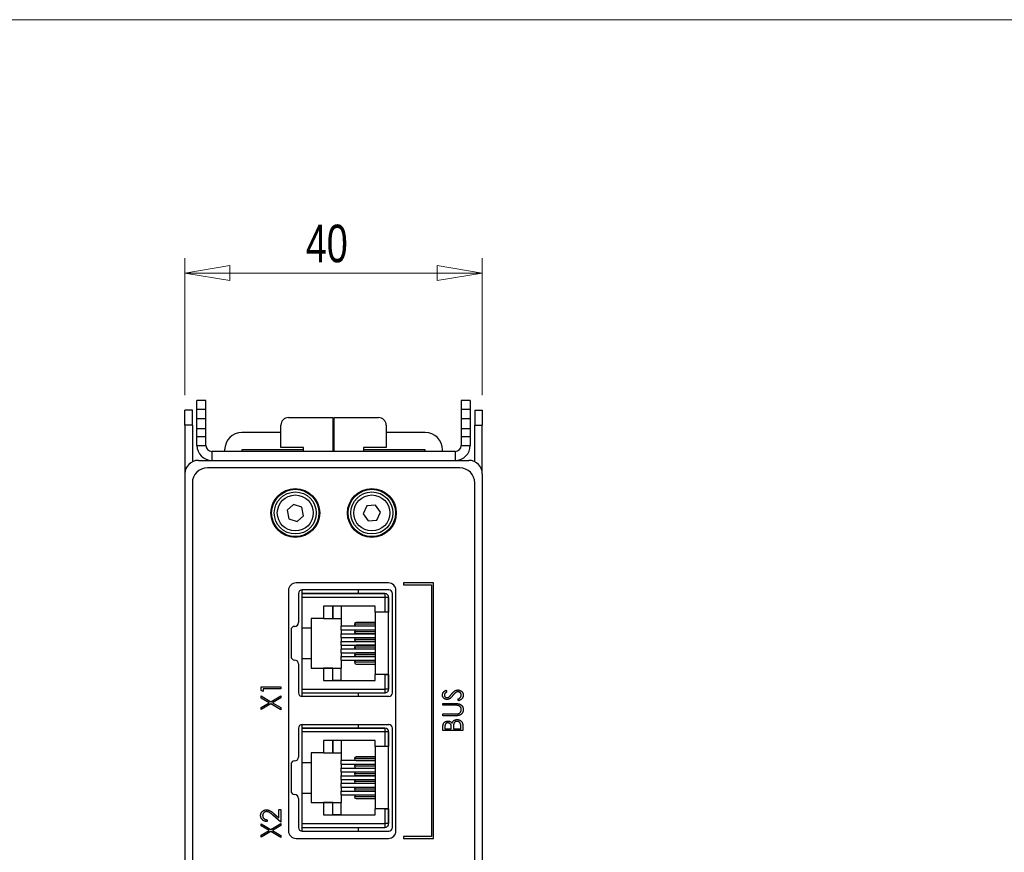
# Model space of a CAD drawing. Header units: millimetres. Extents: x 0 to 420, y 0 to 297.
# Tile 25 of 57: x 66 to 131, y 235 to 290. Entities that reach past the tile are written whole.
import ezdxf

# ---------------------------------------------------------------- set-up
doc = ezdxf.new("R2010")
doc.units = ezdxf.units.MM
doc.styles.add('SLDTEXTSTYLE1', font='TXT', dxfattribs={"width": 0.75})
doc.dimstyles.new('SLDDIMSTYLE0', dxfattribs={"dimtxt": 2.5, "dimasz": 3, "dimexe": 0, "dimexo": 0.0625, "dimtad": 1, "dimdec": 0, "dimlfac": 2, "dimrnd": 1e-09, "dimzin": 12, "dimdsep": 46, "dimtxsty": 'SLDTEXTSTYLE1', "dimblk1": 'CLOSED', "dimblk2": 'CLOSED', "dimsah": 1, "dimcen": 0.09, "dimadec": 0, "dimazin": 3, "dimtfac": 1, "dimtofl": 0, "dimtmove": 0, "dimatfit": 3, "dimldrblk": 'CLOSED', "dimfxl": 1, "dimfrac": 2, "dimtolj": 1, "dimtzin": 12, "dimarcsym": 0})

# ---------------------------------------------------------------- blocks, each defined once
blk = doc.blocks.new('_Closed')
at = {"color": 0, "linetype": 'ByBlock', "lineweight": -2}
for p, q in [((-1, 0.166667), (0, 0)), ((-1, 0.166667), (-1, -0.166667)), ((0, 0), (-1, -0.166667)), ((0, 0), (-1, 0))]:
    blk.add_line(p, q, dxfattribs=at)
blk = doc.blocks.new('_D_1')
at = {"color": 7, "linetype": 'Continuous', "lineweight": 0}
for p, q in [((76.532, 265.03), (76.532, 274.14)), ((96.328, 265.03), (96.329, 274.139)), ((96.329, 273.139), (76.532, 273.14))]:
    blk.add_line(p, q, dxfattribs=at)
at = {"color": 7, "linetype": 'Continuous', "lineweight": 18, "xscale": 3, "yscale": 3}
for p, rotation in [((76.532, 273.14, 0.909), 179.9977702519), ((96.329, 273.139, 0.909), 359.9977702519)]:
    blk.add_blockref('_Closed', p, dxfattribs=dict(at, rotation=rotation))
at = {"color": 7, "linetype": 'Continuous', "lineweight": 18, "insert": (84.582, 276.362), "char_height": 2.5, "attachment_point": 1, "rotation": 359.99777, "style": 'SLDTEXTSTYLE1'}
blk.add_mtext('40', dxfattribs=at)

msp = doc.modelspace()

# ---------------------------------------------------------------- linework, layer by layer
at = {"color": 7, "linetype": 'Continuous', "lineweight": 18}
msp.add_line((413, 290), (7, 290), dxfattribs=at)
at = {"color": 7, "linetype": 'Continuous', "lineweight": 25}
for p, q in [((77.93, 264.661), (77.33, 264.661)), ((77.33, 264.083), (77.33, 264.661)), ((77.93, 264.083), (77.93, 264.661)), ((95.53, 264.661), (94.93, 264.661)), ((94.93, 264.661), (94.93, 264.083)), ((95.53, 264.661), (95.53, 264.083)), ((77.032, 264.03), (76.532, 264.03)), ((76.532, 263.03), (76.532, 264.03)), ((77.032, 263.03), (77.032, 264.03)), ((77.33, 264.083), (77.93, 264.083)), ((77.33, 263.458), (77.33, 264.083)), ((77.93, 263.458), (77.93, 264.083)), ((83.43, 263.53), (86.382, 263.53)), ((86.382, 263.53), (86.382, 261.28)), ((86.478, 261.28), (86.478, 263.53)), ((86.478, 263.53), (89.43, 263.53)), ((94.93, 264.083), (95.53, 264.083)), ((94.93, 264.083), (94.93, 263.458)), ((95.53, 264.083), (95.53, 263.458)), ((95.828, 264.03), (96.328, 264.03)), ((95.828, 264.03), (95.828, 263.03)), ((96.328, 264.03), (96.328, 263.03)), ((77.032, 263.03), (76.532, 263.03)), ((76.532, 263.03), (76.532, 259.839)), ((77.032, 263.03), (77.032, 260.587)), ((77.33, 263.458), (77.93, 263.458)), ((77.33, 262.793), (77.33, 263.458)), ((77.93, 262.793), (77.93, 263.458)), ((82.93, 261.53), (82.93, 263.03)), ((89.93, 263.03), (89.93, 261.53)), ((94.93, 263.458), (95.53, 263.458)), ((94.93, 263.458), (94.93, 262.793)), ((95.53, 263.458), (95.53, 262.793)), ((95.828, 263.03), (96.328, 263.03)), ((95.828, 260.587), (95.828, 263.03)), ((96.328, 259.839), (96.328, 263.03)), ((77.33, 262.793), (77.93, 262.793)), ((77.33, 262.28), (77.33, 262.793)), ((77.33, 262.28), (77.93, 262.28)), ((77.33, 261.68), (77.33, 262.28)), ((77.93, 262.28), (77.93, 262.793)), ((77.93, 261.68), (77.93, 262.28)), ((82.93, 262.53), (80.33, 262.53)), ((86.478, 262.53), (86.382, 262.53)), ((86.478, 262.473), (86.382, 262.474)), ((92.53, 262.53), (89.93, 262.53)), ((94.93, 262.793), (95.53, 262.793)), ((94.93, 262.793), (94.93, 262.28)), ((94.93, 262.28), (95.53, 262.28)), ((94.93, 262.28), (94.93, 261.68)), ((95.53, 262.793), (95.53, 262.28)), ((95.53, 262.28), (95.53, 261.68)), ((77.33, 261.68), (77.93, 261.68)), ((84.43, 261.53), (82.93, 261.53)), ((84.43, 261.28), (84.43, 261.53)), ((86.382, 262.117), (86.478, 262.113)), ((89.93, 261.53), (88.43, 261.53)), ((88.43, 261.53), (88.43, 261.28)), ((94.93, 261.68), (95.53, 261.68)), ((78.33, 261.28), (78.33, 260.68)), ((94.53, 261.28), (78.33, 261.28)), ((79.18, 261.38), (79.18, 261.28)), ((80.33, 261.38), (80.33, 261.28)), ((84.43, 261.38), (80.33, 261.38)), ((86.478, 261.38), (86.382, 261.38)), ((92.53, 261.38), (88.43, 261.38)), ((92.53, 261.28), (92.53, 261.38)), ((93.68, 261.28), (93.68, 261.38)), ((94.53, 261.28), (94.53, 260.68)), ((77.43, 260.68), (95.43, 260.68)), ((76.53, 259.78), (76.53, 215.08)), ((94.83, 260.18), (78.03, 260.18)), ((96.33, 259.78), (96.33, 215.08)), ((77.03, 259.18), (77.03, 199.98)), ((95.83, 199.98), (95.83, 259.18)), ((83.766, 257.746), (83.334, 257.363)), ((84.314, 257.563), (83.766, 257.746)), ((84.43, 256.998), (84.314, 257.563)), ((88.641, 257.649), (88.404, 257.122)), ((89.215, 257.707), (88.641, 257.649)), ((89.553, 257.238), (89.215, 257.707)), ((83.334, 257.363), (83.45, 256.797)), ((83.998, 256.615), (84.43, 256.998)), ((88.404, 257.122), (88.741, 256.654)), ((89.316, 256.712), (89.553, 257.238)), ((83.45, 256.797), (83.998, 256.615)), ((88.741, 256.654), (89.316, 256.712)), ((90.08, 252.53), (83.93, 252.53)), ((91.08, 252.53), (91.08, 252.405)), ((93.08, 252.53), (91.08, 252.53)), ((91.08, 252.405), (92.955, 252.405)), ((92.955, 252.405), (92.955, 235.655)), ((93.08, 235.53), (93.08, 252.53)), ((83.43, 252.03), (83.43, 236.03)), ((84.097, 251.815), (84.097, 249.888)), ((84.345, 251.815), (84.345, 252.065)), ((84.345, 251.565), (84.345, 251.815)), ((89.845, 251.815), (84.345, 251.815)), ((84.345, 251.815), (84.945, 251.815)), ((84.345, 251.815), (84.945, 251.815)), ((84.345, 251.815), (89.845, 251.815)), ((90.097, 252.065), (84.347, 252.065)), ((84.945, 251.815), (84.945, 251.815)), ((88.097, 251.815), (88.097, 252.065)), ((89.845, 251.815), (89.845, 251.565)), ((89.845, 251.815), (89.845, 251.815)), ((90.347, 245.215), (90.347, 251.815)), ((90.58, 236.03), (90.58, 252.03)), ((89.845, 251.565), (84.345, 251.565)), ((84.345, 249.53), (84.345, 251.565)), ((90.095, 251.565), (89.845, 251.565)), ((89.845, 251.565), (89.845, 250.585)), ((90.095, 251.565), (90.095, 250.585)), ((90.095, 251.565), (90.095, 251.565)), ((90.095, 245.465), (90.095, 251.565)), ((89.195, 250.99), (85.77, 250.99)), ((85.77, 250.99), (85.77, 250.165)), ((85.77, 250.99), (85.77, 250.165)), ((86.38, 250.165), (86.38, 250.99)), ((86.38, 250.99), (86.38, 250.165)), ((86.945, 250.99), (86.945, 250.165)), ((89.195, 250.585), (89.195, 250.99)), ((89.845, 250.585), (89.195, 250.585)), ((89.195, 250.585), (89.195, 246.445)), ((90.095, 250.585), (89.845, 250.585)), ((90.095, 246.445), (90.095, 250.585)), ((85.77, 250.165), (84.945, 250.165)), ((84.945, 250.165), (84.945, 249.53)), ((84.945, 250.165), (84.945, 249.53)), ((85.77, 250.165), (85.77, 250.165)), ((85.77, 250.165), (86.38, 250.165)), ((86.38, 250.165), (86.38, 250.165)), ((86.38, 250.165), (86.945, 250.165)), ((86.945, 250.165), (86.945, 249.653)), ((89.195, 249.785), (87.82, 249.785)), ((89.195, 249.9), (87.925, 249.9)), ((83.597, 249.388), (83.597, 247.643)), ((84.345, 247.5), (84.345, 249.53)), ((84.345, 249.53), (84.945, 249.53)), ((84.945, 249.53), (84.945, 249.53)), ((84.945, 249.53), (84.945, 247.5)), ((89.195, 249.653), (86.945, 249.653)), ((86.945, 249.41), (86.945, 249.653)), ((86.945, 249.41), (89.195, 249.41)), ((86.945, 249.41), (86.945, 249.145)), ((86.945, 248.902), (86.945, 249.145)), ((86.945, 249.145), (89.195, 249.145)), ((89.195, 249.277), (87.82, 249.277)), ((87.925, 249.67), (89.195, 249.67)), ((89.195, 249.392), (87.925, 249.392)), ((87.925, 249.162), (89.195, 249.162)), ((86.945, 248.902), (89.195, 248.902)), ((86.945, 248.902), (86.945, 248.637)), ((86.945, 248.394), (86.945, 248.637)), ((86.945, 248.637), (89.195, 248.637)), ((86.945, 248.394), (89.195, 248.394)), ((86.945, 248.394), (86.945, 248.129)), ((89.195, 248.769), (87.82, 248.769)), ((89.195, 248.884), (87.925, 248.884)), ((87.925, 248.654), (89.195, 248.654)), ((89.195, 248.129), (86.945, 248.129)), ((86.945, 247.886), (86.945, 248.129)), ((86.945, 247.886), (89.195, 247.886)), ((86.945, 247.886), (86.945, 247.621)), ((89.195, 248.261), (87.82, 248.261)), ((89.195, 247.753), (87.82, 247.753)), ((89.195, 248.376), (87.925, 248.376)), ((87.925, 248.146), (89.195, 248.146)), ((89.195, 247.868), (87.925, 247.868)), ((84.097, 247.143), (84.097, 245.215)), ((84.345, 245.465), (84.345, 247.5)), ((84.345, 247.5), (84.945, 247.5)), ((84.945, 247.5), (84.945, 246.865)), ((84.945, 247.5), (84.945, 246.865)), ((86.945, 247.621), (89.195, 247.621)), ((86.945, 247.378), (86.945, 247.621)), ((86.945, 247.378), (89.195, 247.378)), ((86.945, 247.378), (86.945, 246.865)), ((89.195, 247.245), (87.82, 247.245)), ((87.925, 247.638), (89.195, 247.638)), ((89.195, 247.36), (87.925, 247.36)), ((87.925, 247.13), (89.195, 247.13)), ((84.945, 246.865), (85.77, 246.865)), ((84.945, 246.865), (84.945, 246.865)), ((84.945, 246.865), (84.945, 246.865)), ((84.945, 246.865), (86.945, 246.865)), ((85.77, 246.865), (85.77, 246.04)), ((85.77, 246.865), (85.77, 246.04)), ((85.77, 246.865), (85.77, 246.865)), ((86.38, 246.865), (85.77, 246.865)), ((86.38, 246.865), (86.945, 246.865)), ((86.38, 246.865), (86.38, 246.865)), ((86.38, 246.04), (86.38, 246.865)), ((86.38, 246.04), (86.38, 246.865)), ((86.945, 246.04), (86.945, 246.865)), ((89.845, 246.445), (89.195, 246.445)), ((89.195, 246.04), (89.195, 246.445)), ((90.095, 246.445), (89.195, 246.445)), ((89.845, 246.445), (90.095, 246.445)), ((89.845, 246.445), (89.845, 245.465)), ((90.095, 246.445), (90.095, 245.465)), ((85.77, 246.04), (89.195, 246.04)), ((85.77, 246.04), (86.38, 246.04)), ((85.77, 246.04), (85.77, 246.04)), ((86.38, 246.04), (86.38, 246.04)), ((86.945, 246.04), (86.38, 246.04)), ((86.945, 246.04), (89.195, 246.04)), ((81.607, 245.373), (81.607, 245.608)), ((81.607, 245.608), (82.93, 245.608)), ((81.743, 245.302), (81.607, 245.373)), ((82.93, 245.489), (81.743, 245.489)), ((81.743, 245.489), (81.743, 245.302)), ((82.93, 245.608), (82.93, 245.489)), ((84.345, 245.465), (89.845, 245.465)), ((84.345, 245.215), (84.345, 245.465)), ((84.345, 244.965), (84.345, 245.215)), ((84.345, 245.215), (89.845, 245.215)), ((84.345, 245.215), (84.945, 245.215)), ((88.097, 244.965), (88.097, 245.215)), ((90.095, 245.465), (89.845, 245.465)), ((89.845, 245.465), (89.845, 245.215)), ((90.068, 245.354), (90.068, 245.354)), ((90.095, 245.465), (90.095, 245.465)), ((93.897, 245.387), (93.979, 245.287)), ((81.607, 244.865), (81.607, 245.006)), ((81.607, 245.006), (82.254, 244.626)), ((82.135, 244.556), (81.607, 244.865)), ((81.607, 244.247), (82.135, 244.556)), ((82.254, 244.486), (81.607, 244.107)), ((82.254, 244.626), (82.93, 245.023)), ((82.93, 244.09), (82.254, 244.486)), ((82.93, 244.882), (82.374, 244.556)), ((82.374, 244.556), (82.93, 244.23)), ((82.93, 245.023), (82.93, 244.882)), ((90.097, 244.965), (84.347, 244.965)), ((93.707, 244.386), (93.707, 244.505)), ((93.707, 244.505), (94.506, 244.505)), ((94.775, 244.692), (94.708, 244.796)), ((81.607, 244.107), (81.607, 244.247)), ((82.93, 244.23), (82.93, 244.09)), ((94.5, 244.386), (93.707, 244.386)), ((93.707, 243.691), (93.707, 243.81)), ((93.707, 243.81), (94.5, 243.81)), ((94.506, 243.691), (93.707, 243.691)), ((84.097, 242.865), (84.097, 240.938)), ((84.345, 242.865), (84.345, 243.115)), ((84.345, 242.615), (84.345, 242.865)), ((89.845, 242.865), (84.345, 242.865)), ((84.345, 242.865), (84.945, 242.865)), ((84.345, 242.865), (84.945, 242.865)), ((84.345, 242.865), (89.845, 242.865)), ((84.345, 240.58), (84.345, 242.615)), ((89.845, 242.615), (84.345, 242.615)), ((84.347, 243.115), (90.097, 243.115)), ((84.945, 242.865), (84.945, 242.865)), ((88.097, 242.865), (88.097, 243.115)), ((89.845, 242.865), (89.845, 242.615)), ((89.845, 242.865), (89.845, 242.865)), ((89.845, 242.615), (89.845, 241.635)), ((90.095, 242.615), (89.845, 242.615)), ((90.095, 242.615), (90.095, 241.635)), ((90.095, 242.615), (90.095, 242.615)), ((90.095, 236.515), (90.095, 242.615)), ((90.347, 236.265), (90.347, 242.865)), ((93.707, 242.707), (93.707, 242.946)), ((95.03, 242.707), (93.707, 242.707)), ((93.843, 242.969), (93.843, 242.826)), ((93.843, 242.826), (94.267, 242.826)), ((94.267, 242.826), (94.267, 242.897)), ((94.403, 242.896), (94.403, 242.826)), ((94.403, 242.826), (94.894, 242.826)), ((94.894, 242.826), (94.894, 242.979)), ((95.03, 243.042), (95.03, 242.707)), ((89.195, 242.04), (85.77, 242.04)), ((85.77, 242.04), (85.77, 241.215)), ((85.77, 242.04), (85.77, 241.215)), ((86.38, 241.215), (86.38, 242.04)), ((86.38, 242.04), (86.38, 241.215)), ((86.945, 242.04), (86.945, 241.215)), ((89.195, 241.635), (89.195, 242.04)), ((85.77, 241.215), (84.945, 241.215)), ((84.945, 241.215), (84.945, 240.58)), ((85.77, 241.215), (85.77, 241.215)), ((85.77, 241.215), (86.38, 241.215)), ((86.38, 241.215), (86.38, 241.215)), ((86.38, 241.215), (86.945, 241.215)), ((86.945, 241.215), (86.945, 240.703)), ((89.845, 241.635), (89.195, 241.635)), ((89.195, 241.635), (89.195, 237.495)), ((90.095, 241.635), (89.845, 241.635)), ((90.095, 237.495), (90.095, 241.635)), ((84.345, 238.55), (84.345, 240.58)), ((84.345, 240.58), (84.945, 240.58)), ((84.945, 240.58), (84.945, 238.55)), ((89.195, 240.703), (86.945, 240.703)), ((86.945, 240.46), (86.945, 240.703)), ((89.195, 240.835), (87.82, 240.835)), ((89.195, 240.95), (87.925, 240.95)), ((87.925, 240.72), (89.195, 240.72)), ((83.597, 240.438), (83.597, 238.693)), ((86.945, 240.46), (89.195, 240.46)), ((86.945, 240.46), (86.945, 240.195)), ((86.945, 239.952), (86.945, 240.195)), ((86.945, 240.195), (89.195, 240.195)), ((86.945, 239.952), (89.195, 239.952)), ((86.945, 239.952), (86.945, 239.687)), ((89.195, 240.327), (87.82, 240.327)), ((89.195, 240.442), (87.925, 240.442)), ((87.925, 240.212), (89.195, 240.212)), ((89.195, 239.934), (87.925, 239.934)), ((86.945, 239.444), (86.945, 239.687)), ((86.945, 239.687), (89.195, 239.687)), ((86.945, 239.444), (89.195, 239.444)), ((86.945, 239.444), (86.945, 239.179)), ((89.195, 239.819), (87.82, 239.819)), ((89.195, 239.311), (87.82, 239.311)), ((87.925, 239.704), (89.195, 239.704)), ((89.195, 239.426), (87.925, 239.426)), ((89.195, 239.179), (86.945, 239.179)), ((86.945, 238.936), (86.945, 239.179)), ((86.945, 238.936), (89.195, 238.936)), ((86.945, 238.936), (86.945, 238.671)), ((86.945, 238.671), (89.195, 238.671)), ((86.945, 238.428), (86.945, 238.671)), ((89.195, 238.803), (87.82, 238.803)), ((87.925, 239.196), (89.195, 239.196)), ((89.195, 238.918), (87.925, 238.918)), ((87.925, 238.688), (89.195, 238.688)), ((84.097, 238.193), (84.097, 236.265)), ((84.345, 236.515), (84.345, 238.55)), ((84.345, 238.55), (84.945, 238.55)), ((84.945, 238.55), (84.945, 237.915)), ((84.945, 237.915), (85.77, 237.915)), ((84.945, 237.915), (84.945, 237.915)), ((84.945, 237.915), (86.945, 237.915)), ((85.77, 237.915), (85.77, 237.09)), ((85.77, 237.915), (85.77, 237.09)), ((85.77, 237.915), (85.77, 237.915)), ((86.38, 237.915), (85.77, 237.915)), ((86.38, 237.915), (86.945, 237.915)), ((86.38, 237.915), (86.38, 237.915)), ((86.38, 237.09), (86.38, 237.915)), ((86.38, 237.09), (86.38, 237.915)), ((86.945, 238.428), (89.195, 238.428)), ((86.945, 238.428), (86.945, 237.915)), ((86.945, 237.09), (86.945, 237.915)), ((89.195, 238.295), (87.82, 238.295)), ((89.195, 238.41), (87.925, 238.41)), ((87.925, 238.18), (89.195, 238.18)), ((82.794, 237.447), (82.93, 237.447)), ((82.794, 236.892), (82.794, 237.447)), ((82.93, 237.447), (82.93, 236.616)), ((89.845, 237.495), (89.195, 237.495)), ((89.195, 237.09), (89.195, 237.495)), ((90.095, 237.495), (89.195, 237.495)), ((89.845, 237.495), (89.845, 236.515)), ((89.845, 237.495), (90.095, 237.495)), ((90.095, 237.495), (90.095, 236.515)), ((82.014, 236.768), (82.014, 236.65)), ((82.93, 236.616), (82.383, 237.083)), ((82.446, 237.19), (82.794, 236.892)), ((85.77, 237.09), (89.195, 237.09)), ((85.77, 237.09), (86.38, 237.09)), ((85.77, 237.09), (85.77, 237.09)), ((86.38, 237.09), (86.38, 237.09)), ((86.945, 237.09), (86.38, 237.09)), ((86.945, 237.09), (89.195, 237.09)), ((81.607, 236.365), (81.607, 236.506)), ((81.607, 236.506), (82.254, 236.126)), ((82.135, 236.056), (81.607, 236.365)), ((81.607, 235.747), (82.135, 236.056)), ((82.254, 235.986), (81.607, 235.607)), ((82.254, 236.126), (82.93, 236.523)), ((82.93, 235.59), (82.254, 235.986)), ((82.93, 236.382), (82.374, 236.056)), ((82.374, 236.056), (82.93, 235.73)), ((82.93, 236.523), (82.93, 236.382)), ((84.345, 236.515), (89.845, 236.515)), ((84.345, 236.265), (84.345, 236.515)), ((84.345, 236.015), (84.345, 236.265)), ((84.345, 236.265), (89.845, 236.265)), ((84.345, 236.265), (84.945, 236.265)), ((84.347, 236.015), (90.097, 236.015)), ((88.097, 236.015), (88.097, 236.265)), ((90.095, 236.515), (89.845, 236.515)), ((89.845, 236.515), (89.845, 236.265)), ((90.068, 236.404), (90.068, 236.404)), ((90.095, 236.515), (90.095, 236.515)), ((81.607, 235.607), (81.607, 235.747)), ((82.93, 235.73), (82.93, 235.59)), ((83.93, 235.53), (90.08, 235.53)), ((91.08, 235.655), (91.08, 235.53)), ((92.955, 235.655), (91.08, 235.655)), ((91.08, 235.53), (93.08, 235.53))]:
    msp.add_line(p, q, dxfattribs=at)
for centre, radius in [((83.88, 257.18), 1.625), ((83.884, 257.18), 1.575), ((83.882, 257.18), 1.397), ((83.882, 257.18), 1.197), ((88.98, 257.18), 1.625), ((88.976, 257.18), 1.575), ((88.978, 257.18), 1.397), ((88.978, 257.18), 1.197)]:
    msp.add_circle(centre, radius, dxfattribs=at)
for centre, radius, start, end in [((83.43, 263.03), 0.5, 90, 180), ((89.43, 263.03), 0.5, 0, 90), ((80.33, 261.38), 1.15, 90, 180), ((92.53, 261.38), 1.15, 0, 90), ((78.33, 261.68), 1, 180, 270), ((78.33, 261.68), 0.4, 180, 270), ((94.53, 261.68), 0.4, 270, 0), ((94.53, 261.68), 1, 270, 0), ((77.43, 259.78), 0.9, 90, 180), ((95.43, 259.78), 0.9, 0, 90), ((78.03, 259.18), 1, 90, 180), ((94.83, 259.18), 1, 0, 90), ((83.93, 252.03), 0.5, 90, 180), ((90.08, 252.03), 0.5, 0, 90), ((84.347, 251.815), 0.25, 90, 180), ((89.845, 251.565), 0.25, 0.00001, 90), ((89.845, 251.565), 0.25, 0.00001, 90), ((90.097, 251.815), 0.25, 0, 90), ((83.847, 249.888), 0.25, 270, 0), ((87.93, 249.79), 0.11, 92.95168, 182.67567), ((87.93, 249.78), 0.11, 177.32433, 267.04832), ((83.847, 249.388), 0.25, 90, 180), ((87.93, 249.282), 0.11, 92.95264, 182.67517), ((87.93, 249.272), 0.11, 177.32433, 267.04832), ((87.93, 248.774), 0.11, 92.95264, 182.67517), ((87.93, 248.764), 0.11, 177.3246, 267.04804), ((87.93, 248.266), 0.11, 92.95263, 182.67473), ((87.93, 248.256), 0.11, 177.32483, 267.04736), ((87.93, 247.758), 0.11, 92.95196, 182.6754), ((87.93, 247.748), 0.11, 177.32483, 267.04736), ((83.847, 247.643), 0.25, 180, 270), ((83.847, 247.143), 0.25, 0, 90), ((87.93, 247.25), 0.11, 92.95168, 182.67567), ((87.93, 247.24), 0.11, 177.32433, 267.04832), ((84.347, 245.215), 0.25, 180, 270), ((89.845, 245.465), 0.25, 270, 0.00001), ((89.845, 245.465), 0.25, 333.43494, 0.00001), ((90.097, 245.215), 0.25, 270, 0), ((84.347, 242.865), 0.25, 90, 180), ((89.845, 242.615), 0.25, 0.00001, 90), ((89.845, 242.615), 0.25, 0.00001, 90), ((90.097, 242.865), 0.25, 0, 90), ((83.847, 240.438), 0.25, 90, 180), ((83.847, 240.938), 0.25, 270, 0), ((87.93, 240.84), 0.11, 92.95121, 182.67614), ((87.93, 240.83), 0.11, 177.3248, 267.04784), ((87.93, 240.332), 0.11, 92.95216, 182.6752), ((87.93, 240.322), 0.11, 177.32386, 267.04879), ((87.93, 239.824), 0.11, 92.95313, 182.67515), ((87.93, 239.814), 0.11, 177.32575, 267.0469), ((87.93, 239.316), 0.11, 92.95121, 182.67614), ((87.93, 239.306), 0.11, 177.3248, 267.04784), ((83.847, 238.693), 0.25, 180, 270), ((87.93, 238.808), 0.11, 92.9527, 182.67465), ((87.93, 238.798), 0.11, 177.32485, 267.04687), ((83.847, 238.193), 0.25, 0, 90), ((87.93, 238.3), 0.11, 92.95121, 182.67614), ((87.93, 238.29), 0.11, 177.3248, 267.04784), ((83.93, 236.03), 0.5, 180, 270), ((84.347, 236.265), 0.25, 180, 270), ((89.845, 236.515), 0.25, 270, 0.00001), ((89.845, 236.515), 0.25, 333.43494, 0.00001), ((90.08, 236.03), 0.5, 270, 0), ((90.097, 236.265), 0.25, 270, 0)]:
    msp.add_arc(centre, radius, start, end, dxfattribs=at)
for points, knots in [([(93.673, 245.07), (93.674, 245.084), (93.675, 245.112), (93.684, 245.153), (93.699, 245.193), (93.717, 245.225), (93.734, 245.249), (93.75, 245.268), (93.768, 245.288), (93.79, 245.307), (93.813, 245.327), (93.839, 245.347), (93.867, 245.367), (93.887, 245.38), (93.897, 245.387)], [0, 0, 0, 0, 0.1037828, 0.2058415, 0.3094915, 0.415873, 0.4724195, 0.5325317, 0.5979407, 0.6679826, 0.7432733, 0.8235148, 0.9089764, 1, 1, 1, 1]), ([(93.979, 245.287), (93.97, 245.281), (93.954, 245.27), (93.932, 245.254), (93.911, 245.239), (93.893, 245.223), (93.877, 245.209), (93.863, 245.195), (93.851, 245.182), (93.839, 245.166), (93.827, 245.145), (93.817, 245.119), (93.81, 245.091), (93.809, 245.072), (93.809, 245.063)], [0, 0, 0, 0, 0.102518, 0.196836, 0.284286, 0.364276, 0.43772, 0.504015, 0.563384, 0.616213, 0.713942, 0.809028, 0.904169, 1, 1, 1, 1]), ([(94.147, 244.972), (94.15, 244.975), (94.156, 244.981), (94.166, 244.992), (94.179, 245.006), (94.194, 245.024), (94.212, 245.046), (94.232, 245.071), (94.255, 245.099), (94.271, 245.119), (94.279, 245.129)], [0, 0, 0, 0, 0.053039, 0.126288, 0.218872, 0.334457, 0.469409, 0.625738, 0.802267, 1, 1, 1, 1]), ([(94.279, 245.129), (94.29, 245.142), (94.31, 245.166), (94.34, 245.201), (94.37, 245.233), (94.399, 245.262), (94.427, 245.287), (94.454, 245.31), (94.48, 245.329), (94.513, 245.351), (94.555, 245.372), (94.605, 245.39), (94.655, 245.402), (94.689, 245.403), (94.706, 245.404)], [0, 0, 0, 0, 0.093743, 0.181579, 0.264291, 0.34161, 0.413299, 0.480203, 0.542183, 0.599072, 0.705669, 0.807053, 0.904504, 1, 1, 1, 1]), ([(94.574, 245.244), (94.567, 245.238), (94.551, 245.227), (94.527, 245.208), (94.503, 245.187), (94.477, 245.162), (94.45, 245.134), (94.422, 245.103), (94.393, 245.069), (94.373, 245.045), (94.363, 245.033)], [0, 0, 0, 0, 0.0922154, 0.1931234, 0.303016, 0.4227346, 0.5524795, 0.6917527, 0.8406673, 1, 1, 1, 1]), ([(94.704, 245.285), (94.693, 245.285), (94.671, 245.284), (94.638, 245.275), (94.605, 245.262), (94.585, 245.25), (94.574, 245.244)], [0, 0, 0, 0, 0.238423, 0.481069, 0.733042, 1, 1, 1, 1]), ([(94.928, 245.055), (94.928, 245.065), (94.927, 245.086), (94.921, 245.116), (94.911, 245.145), (94.898, 245.173), (94.881, 245.199), (94.862, 245.222), (94.839, 245.241), (94.815, 245.257), (94.789, 245.27), (94.761, 245.279), (94.733, 245.284), (94.714, 245.285), (94.704, 245.285)], [0, 0, 0, 0, 0.086803, 0.172059, 0.257306, 0.344421, 0.430701, 0.513679, 0.596096, 0.678464, 0.759624, 0.839952, 0.919111, 1, 1, 1, 1]), ([(94.706, 245.404), (94.718, 245.404), (94.741, 245.403), (94.776, 245.398), (94.809, 245.391), (94.841, 245.379), (94.872, 245.365), (94.902, 245.348), (94.931, 245.327), (94.958, 245.304), (94.982, 245.278), (95.004, 245.251), (95.023, 245.223), (95.038, 245.192), (95.05, 245.161), (95.058, 245.128), (95.063, 245.094), (95.064, 245.071), (95.064, 245.059)], [0, 0, 0, 0, 0.06437, 0.127351, 0.18893, 0.250395, 0.311598, 0.373741, 0.437003, 0.502328, 0.567495, 0.6303, 0.692062, 0.752584, 0.813019, 0.874011, 0.93611, 1, 1, 1, 1]), ([(93.982, 244.777), (93.968, 244.777), (93.94, 244.778), (93.9, 244.785), (93.861, 244.797), (93.825, 244.814), (93.792, 244.834), (93.761, 244.859), (93.735, 244.888), (93.713, 244.92), (93.695, 244.955), (93.682, 244.992), (93.675, 245.031), (93.674, 245.057), (93.673, 245.07)], [0, 0, 0, 0, 0.08828, 0.174397, 0.25839, 0.342506, 0.42517, 0.506808, 0.588159, 0.670785, 0.753361, 0.834865, 0.916697, 1, 1, 1, 1]), ([(93.809, 245.063), (93.809, 245.051), (93.81, 245.028), (93.82, 244.996), (93.835, 244.966), (93.856, 244.941), (93.882, 244.921), (93.911, 244.906), (93.943, 244.897), (93.965, 244.896), (93.976, 244.895)], [0, 0, 0, 0, 0.133455, 0.259416, 0.380185, 0.504383, 0.62823, 0.748999, 0.871528, 1, 1, 1, 1]), ([(93.976, 244.895), (93.984, 244.896), (93.998, 244.896), (94.019, 244.899), (94.04, 244.904), (94.06, 244.912), (94.081, 244.922), (94.103, 244.936), (94.125, 244.952), (94.14, 244.965), (94.147, 244.972)], [0, 0, 0, 0, 0.1103971, 0.22189, 0.3311977, 0.4441211, 0.5631057, 0.6950288, 0.8397442, 1, 1, 1, 1]), ([(94.183, 244.842), (94.176, 244.837), (94.16, 244.826), (94.136, 244.813), (94.112, 244.802), (94.087, 244.792), (94.061, 244.786), (94.035, 244.78), (94.009, 244.777), (93.991, 244.777), (93.982, 244.777)], [0, 0, 0, 0, 0.130861, 0.257688, 0.382269, 0.505829, 0.628348, 0.751557, 0.875485, 1, 1, 1, 1]), ([(94.363, 245.033), (94.353, 245.021), (94.334, 244.997), (94.306, 244.964), (94.281, 244.935), (94.257, 244.909), (94.236, 244.887), (94.217, 244.868), (94.2, 244.854), (94.188, 244.845), (94.183, 244.842)], [0, 0, 0, 0, 0.179531, 0.344499, 0.49212, 0.62537, 0.742105, 0.843182, 0.929541, 1, 1, 1, 1]), ([(94.506, 244.505), (94.521, 244.505), (94.549, 244.505), (94.59, 244.503), (94.629, 244.501), (94.666, 244.498), (94.701, 244.493), (94.733, 244.488), (94.764, 244.481), (94.793, 244.474), (94.82, 244.465), (94.846, 244.453), (94.871, 244.44), (94.895, 244.425), (94.919, 244.408), (94.941, 244.389), (94.963, 244.367), (94.983, 244.345), (95.002, 244.32), (95.019, 244.294), (95.033, 244.266), (95.044, 244.238), (95.053, 244.208), (95.06, 244.176), (95.063, 244.144), (95.064, 244.122), (95.064, 244.111)], [0, 0, 0, 0, 0.055741, 0.108782, 0.159484, 0.207221, 0.252392, 0.29506, 0.335302, 0.373122, 0.409887, 0.446345, 0.483055, 0.519772, 0.55698, 0.595071, 0.634, 0.673955, 0.714172, 0.754116, 0.79357, 0.833447, 0.873373, 0.914548, 0.956539, 1, 1, 1, 1]), ([(94.708, 244.796), (94.725, 244.806), (94.758, 244.823), (94.804, 244.853), (94.842, 244.884), (94.873, 244.915), (94.898, 244.949), (94.915, 244.983), (94.926, 245.018), (94.928, 245.043), (94.928, 245.055)], [0, 0, 0, 0, 0.165307, 0.315251, 0.451801, 0.576089, 0.690151, 0.796612, 0.898685, 1, 1, 1, 1]), ([(95.064, 245.059), (95.064, 245.05), (95.064, 245.032), (95.06, 245.005), (95.055, 244.979), (95.048, 244.953), (95.038, 244.928), (95.027, 244.904), (95.013, 244.881), (94.998, 244.858), (94.979, 244.835), (94.959, 244.813), (94.935, 244.792), (94.909, 244.77), (94.879, 244.75), (94.847, 244.73), (94.812, 244.71), (94.788, 244.698), (94.775, 244.692)], [0, 0, 0, 0, 0.055096, 0.109462, 0.163344, 0.216795, 0.269908, 0.323706, 0.378534, 0.43428, 0.492047, 0.553295, 0.617618, 0.685653, 0.757861, 0.834237, 0.914657, 1, 1, 1, 1]), ([(94.705, 244.374), (94.701, 244.375), (94.69, 244.377), (94.673, 244.38), (94.652, 244.382), (94.628, 244.384), (94.6, 244.385), (94.57, 244.386), (94.536, 244.386), (94.512, 244.386), (94.5, 244.386)], [0, 0, 0, 0, 0.069596, 0.155423, 0.257515, 0.37358, 0.506166, 0.6554, 0.819993, 1, 1, 1, 1]), ([(94.5, 243.81), (94.511, 243.81), (94.532, 243.81), (94.563, 243.81), (94.59, 243.811), (94.613, 243.811), (94.634, 243.811), (94.651, 243.813), (94.664, 243.814), (94.672, 243.814), (94.676, 243.815)], [0, 0, 0, 0, 0.191105, 0.362655, 0.516171, 0.650128, 0.766034, 0.862527, 0.941006, 1, 1, 1, 1]), ([(94.676, 243.815), (94.688, 243.817), (94.712, 243.82), (94.747, 243.829), (94.778, 243.842), (94.806, 243.857), (94.832, 243.877), (94.855, 243.901), (94.876, 243.93), (94.894, 243.962), (94.909, 243.997), (94.92, 244.033), (94.927, 244.068), (94.928, 244.092), (94.928, 244.104)], [0, 0, 0, 0, 0.089535, 0.172699, 0.25172, 0.326348, 0.401434, 0.478997, 0.562858, 0.652098, 0.743032, 0.830442, 0.915871, 1, 1, 1, 1]), ([(94.928, 244.104), (94.928, 244.114), (94.927, 244.135), (94.922, 244.165), (94.913, 244.194), (94.901, 244.223), (94.886, 244.25), (94.868, 244.275), (94.848, 244.298), (94.824, 244.318), (94.798, 244.336), (94.77, 244.352), (94.739, 244.365), (94.717, 244.371), (94.705, 244.374)], [0, 0, 0, 0, 0.081409, 0.16168, 0.242802, 0.32568, 0.408146, 0.488441, 0.569775, 0.6507, 0.733285, 0.818545, 0.907136, 1, 1, 1, 1]), ([(95.064, 244.111), (95.064, 244.098), (95.063, 244.075), (95.06, 244.039), (95.054, 244.005), (95.046, 243.973), (95.035, 243.941), (95.021, 243.912), (95.006, 243.883), (94.988, 243.856), (94.968, 243.83), (94.947, 243.807), (94.924, 243.786), (94.899, 243.767), (94.873, 243.75), (94.845, 243.736), (94.816, 243.723), (94.795, 243.717), (94.785, 243.714)], [0, 0, 0, 0, 0.070012, 0.13726, 0.203196, 0.267507, 0.330363, 0.393012, 0.454719, 0.517294, 0.579059, 0.639698, 0.698904, 0.758535, 0.817602, 0.877465, 0.938113, 1, 1, 1, 1]), ([(93.707, 242.946), (93.707, 242.958), (93.707, 242.98), (93.709, 243.013), (93.712, 243.044), (93.717, 243.073), (93.721, 243.1), (93.728, 243.124), (93.736, 243.147), (93.747, 243.174), (93.765, 243.205), (93.792, 243.238), (93.824, 243.267), (93.861, 243.291), (93.901, 243.311), (93.944, 243.325), (93.989, 243.333), (94.019, 243.334), (94.035, 243.335)], [0, 0, 0, 0, 0.060391, 0.117205, 0.170963, 0.220907, 0.26792, 0.311532, 0.352616, 0.390939, 0.464138, 0.536654, 0.610168, 0.686293, 0.763628, 0.840732, 0.919331, 1, 1, 1, 1]), ([(94.037, 243.216), (94.03, 243.216), (94.016, 243.216), (93.995, 243.213), (93.975, 243.209), (93.956, 243.202), (93.939, 243.193), (93.923, 243.183), (93.908, 243.171), (93.894, 243.157), (93.882, 243.141), (93.872, 243.123), (93.863, 243.103), (93.855, 243.08), (93.85, 243.055), (93.846, 243.028), (93.843, 242.999), (93.843, 242.979), (93.843, 242.969)], [0, 0, 0, 0, 0.061305, 0.12018, 0.176945, 0.231116, 0.284272, 0.33732, 0.390813, 0.444575, 0.500381, 0.558243, 0.620374, 0.685501, 0.756042, 0.832142, 0.912872, 1, 1, 1, 1]), ([(94.035, 243.335), (94.05, 243.335), (94.078, 243.334), (94.12, 243.326), (94.16, 243.315), (94.198, 243.298), (94.233, 243.277), (94.265, 243.251), (94.293, 243.221), (94.309, 243.198), (94.316, 243.186)], [0, 0, 0, 0, 0.1314783, 0.2582301, 0.3818438, 0.5051268, 0.6279364, 0.7500897, 0.872822, 1, 1, 1, 1]), ([(94.267, 242.897), (94.267, 242.907), (94.266, 242.927), (94.266, 242.956), (94.263, 242.983), (94.261, 243.007), (94.257, 243.03), (94.253, 243.05), (94.248, 243.069), (94.24, 243.09), (94.228, 243.114), (94.209, 243.14), (94.187, 243.163), (94.16, 243.182), (94.132, 243.197), (94.102, 243.208), (94.07, 243.215), (94.049, 243.216), (94.037, 243.216)], [0, 0, 0, 0, 0.069189, 0.133682, 0.193588, 0.248894, 0.299829, 0.346454, 0.38877, 0.427317, 0.498979, 0.569229, 0.639474, 0.711376, 0.78334, 0.85462, 0.925939, 1, 1, 1, 1]), ([(94.316, 243.186), (94.322, 243.201), (94.333, 243.229), (94.353, 243.268), (94.374, 243.301), (94.397, 243.33), (94.422, 243.354), (94.449, 243.376), (94.479, 243.394), (94.511, 243.409), (94.545, 243.421), (94.58, 243.43), (94.617, 243.436), (94.642, 243.436), (94.655, 243.437)], [0, 0, 0, 0, 0.105082, 0.200965, 0.288394, 0.367985, 0.443796, 0.519371, 0.596429, 0.674504, 0.754179, 0.83445, 0.916133, 1, 1, 1, 1]), ([(94.655, 243.318), (94.641, 243.317), (94.614, 243.316), (94.574, 243.306), (94.538, 243.288), (94.504, 243.265), (94.475, 243.235), (94.451, 243.199), (94.431, 243.159), (94.423, 243.13), (94.418, 243.115)], [0, 0, 0, 0, 0.122931, 0.241405, 0.35873, 0.479873, 0.603704, 0.728964, 0.860674, 1, 1, 1, 1]), ([(94.785, 243.714), (94.778, 243.712), (94.763, 243.708), (94.737, 243.704), (94.708, 243.699), (94.675, 243.696), (94.639, 243.694), (94.598, 243.692), (94.553, 243.691), (94.522, 243.691), (94.506, 243.691)], [0, 0, 0, 0, 0.077936, 0.169149, 0.274074, 0.391816, 0.523462, 0.668216, 0.827041, 1, 1, 1, 1]), ([(94.655, 243.437), (94.668, 243.436), (94.693, 243.436), (94.73, 243.431), (94.766, 243.422), (94.8, 243.411), (94.833, 243.395), (94.864, 243.377), (94.894, 243.355), (94.921, 243.33), (94.947, 243.302), (94.969, 243.272), (94.988, 243.239), (95.004, 243.204), (95.016, 243.167), (95.024, 243.127), (95.029, 243.085), (95.03, 243.057), (95.03, 243.042)], [0, 0, 0, 0, 0.063364, 0.12463, 0.184371, 0.243064, 0.30185, 0.360752, 0.420595, 0.482319, 0.544626, 0.605775, 0.66736, 0.729485, 0.793253, 0.859338, 0.927969, 1, 1, 1, 1]), ([(94.894, 242.979), (94.894, 242.99), (94.894, 243.011), (94.893, 243.042), (94.891, 243.07), (94.888, 243.096), (94.884, 243.12), (94.88, 243.142), (94.874, 243.161), (94.865, 243.183), (94.852, 243.208), (94.833, 243.236), (94.809, 243.26), (94.782, 243.28), (94.752, 243.297), (94.721, 243.309), (94.688, 243.317), (94.666, 243.318), (94.655, 243.318)], [0, 0, 0, 0, 0.069809, 0.134582, 0.195025, 0.250536, 0.301341, 0.347929, 0.390847, 0.429322, 0.501078, 0.571684, 0.642933, 0.71566, 0.787995, 0.858558, 0.928894, 1, 1, 1, 1]), ([(94.418, 243.115), (94.417, 243.109), (94.414, 243.097), (94.411, 243.077), (94.408, 243.054), (94.407, 243.028), (94.404, 242.999), (94.404, 242.967), (94.403, 242.932), (94.403, 242.908), (94.403, 242.896)], [0, 0, 0, 0, 0.080141, 0.172879, 0.277234, 0.395746, 0.527395, 0.672112, 0.828843, 1, 1, 1, 1]), ([(81.573, 237.055), (81.574, 237.068), (81.574, 237.095), (81.58, 237.134), (81.589, 237.171), (81.602, 237.207), (81.619, 237.24), (81.639, 237.271), (81.663, 237.3), (81.691, 237.327), (81.721, 237.351), (81.752, 237.372), (81.785, 237.39), (81.819, 237.405), (81.855, 237.416), (81.892, 237.424), (81.93, 237.429), (81.956, 237.43), (81.969, 237.43)], [0, 0, 0, 0, 0.067101, 0.131736, 0.194445, 0.255732, 0.316076, 0.377042, 0.43857, 0.501976, 0.56574, 0.62755, 0.688899, 0.74954, 0.810795, 0.87236, 0.935527, 1, 1, 1, 1]), ([(81.977, 237.311), (81.968, 237.311), (81.95, 237.311), (81.924, 237.307), (81.899, 237.301), (81.875, 237.292), (81.852, 237.282), (81.829, 237.269), (81.808, 237.253), (81.788, 237.235), (81.77, 237.216), (81.753, 237.195), (81.74, 237.174), (81.729, 237.151), (81.72, 237.127), (81.714, 237.102), (81.71, 237.076), (81.709, 237.058), (81.709, 237.049)], [0, 0, 0, 0, 0.064826, 0.127694, 0.189002, 0.250262, 0.311649, 0.372859, 0.435986, 0.500806, 0.565495, 0.628378, 0.689165, 0.749946, 0.810822, 0.872278, 0.935146, 1, 1, 1, 1]), ([(81.969, 237.43), (81.987, 237.429), (82.024, 237.428), (82.078, 237.419), (82.13, 237.403), (82.172, 237.385), (82.206, 237.367), (82.234, 237.35), (82.264, 237.33), (82.296, 237.308), (82.33, 237.282), (82.367, 237.254), (82.406, 237.223), (82.432, 237.201), (82.446, 237.19)], [0, 0, 0, 0, 0.101499, 0.200815, 0.299453, 0.399149, 0.45251, 0.511879, 0.577369, 0.649185, 0.727148, 0.811516, 0.90291, 1, 1, 1, 1]), ([(82.383, 237.083), (82.37, 237.095), (82.344, 237.116), (82.308, 237.147), (82.274, 237.175), (82.243, 237.2), (82.214, 237.222), (82.188, 237.24), (82.164, 237.256), (82.137, 237.272), (82.103, 237.288), (82.062, 237.301), (82.02, 237.31), (81.992, 237.311), (81.977, 237.311)], [0, 0, 0, 0, 0.1089022, 0.2095949, 0.3017357, 0.3853537, 0.4612674, 0.5282943, 0.5874173, 0.6382953, 0.730421, 0.8207076, 0.9096671, 1, 1, 1, 1]), ([(82.014, 236.65), (81.999, 236.65), (81.968, 236.652), (81.922, 236.658), (81.88, 236.668), (81.839, 236.681), (81.8, 236.698), (81.763, 236.718), (81.729, 236.743), (81.697, 236.769), (81.668, 236.799), (81.643, 236.83), (81.621, 236.864), (81.604, 236.898), (81.59, 236.935), (81.58, 236.973), (81.574, 237.013), (81.574, 237.041), (81.573, 237.055)], [0, 0, 0, 0, 0.070889, 0.139134, 0.20489, 0.26925, 0.332092, 0.394715, 0.457239, 0.520145, 0.582546, 0.642762, 0.701754, 0.760062, 0.81817, 0.877268, 0.937531, 1, 1, 1, 1]), ([(81.709, 237.049), (81.709, 237.039), (81.71, 237.021), (81.714, 236.994), (81.719, 236.967), (81.729, 236.943), (81.74, 236.919), (81.754, 236.897), (81.77, 236.875), (81.789, 236.856), (81.81, 236.837), (81.833, 236.821), (81.858, 236.807), (81.886, 236.795), (81.915, 236.785), (81.946, 236.778), (81.98, 236.772), (82.003, 236.769), (82.014, 236.768)], [0, 0, 0, 0, 0.0615344, 0.1206787, 0.1785056, 0.2353888, 0.2919228, 0.3486754, 0.4060122, 0.4653404, 0.5260296, 0.5870686, 0.6495609, 0.7136049, 0.7804599, 0.8502633, 0.9231746, 1, 1, 1, 1])]:
    msp.add_open_spline(points, degree=3, knots=knots, dxfattribs=at)

# ---------------------------------------------------------------- dimensions: what is measured, and where the dimension line sits
at = {"color": 7, "linetype": 'Continuous', "lineweight": 18}
dim = msp.add_linear_dim(base=(76.532, 273.14), p1=(96.328, 264.03), p2=(76.532, 264.03), angle=359.99777, dimstyle='SLDDIMSTYLE0', dxfattribs=at)
dim.commit()
dim.dimension.update_dxf_attribs({"geometry": '_D_1', "text_midpoint": (86.429, 273.139), "dimtype": 160})

doc.saveas('drawing.dxf')
